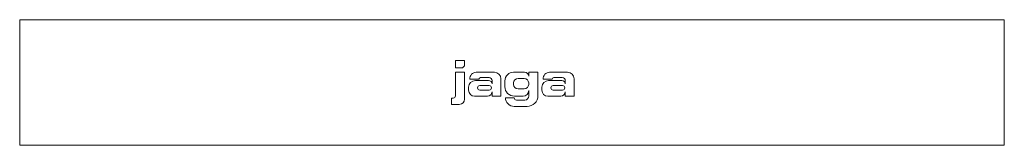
# Model space of a CAD drawing. Header units: millimetres. Extents: x -900 to 900, y -115 to 115.
import ezdxf

# ---------------------------------------------------------------- set-up
doc = ezdxf.new("R2010")
doc.units = ezdxf.units.MM

# ---------------------------------------------------------------- blocks, each defined once
blk = doc.blocks.new('RSen_56_ME_FB_LOD200 - convector - hybrid_jaga - mkbc0_02318023 - ceiling mounted - T21_jaga_mina clima beam_lxhxd 1800x230x230 mm-283195-top')
at = {"lineweight": 18}
for p, q in [((-900, 115), (900, 115)), ((-900, 115), (-900, -115)), ((900, -115), (900, 115)), ((900, -115), (-900, -115))]:
    blk.add_line(p, q, dxfattribs=at)
blk = doc.blocks.new('RSen_55_GM_FB_logo - SH_jaga - standard-260147-top')
at = {"lineweight": 18}
for p, q in [((-103.4, 40), (-103.4, 26.7)), ((-86.7, 40), (-103.4, 40)), ((-86.7, 30.3), (-86.7, 40)), ((-103.4, 26.7), (-90.2, 26.7)), ((-86.7, 18.8), (-103.4, 18.8)), ((-103.4, 18.8), (-103.4, -24.7)), ((-90.2, 26.7), (-86.7, 30.3)), ((-86.7, -30.2), (-86.7, 18.8)), ((-32.2, 18.8), (-65.3, 18.8)), ((23, 18.8), (2.8, 18.8)), ((47.4, 18.8), (30.5, 18.8)), ((30.5, 18.8), (30.5, 11.3)), ((47.4, -24.1), (47.4, 18.8)), ((101.7, 18.8), (68.7, 18.8)), ((-77, 6.1), (-60.5, 6.1)), ((-42.9, 3.7), (-66.9, 3.7)), ((-57.6, 9), (-42, 9)), ((-36.5, 3.5), (-36.5, -2.7)), ((-20.3, -25), (-20.3, 6.9)), ((-13, 3.1), (-13, -7.7)), ((11.4, 7.6), (22.1, 7.6)), ((57, 6.1), (73.4, 6.1)), ((91, 3.7), (67, 3.7)), ((76.4, 9), (92, 9)), ((97.5, 3.5), (97.5, -2.7)), ((113.6, -25), (113.6, 6.9)), ((-79.4, -8.7), (-79.4, -13.9)), ((-58.8, -5.7), (-41.6, -5.7)), ((-41.6, -13.9), (-58.8, -13.9)), ((-36.5, -16.8), (-36.5, -25)), ((3, -3.4), (3, -0.9)), ((22.4, -11.5), (11, -11.5)), ((30.5, -0.8), (30.5, -3.4)), ((30.5, -14.7), (30.5, -25)), ((54.6, -8.7), (54.6, -13.9)), ((75.2, -5.7), (92.4, -5.7)), ((92.4, -13.9), (75.2, -13.9)), ((97.5, -16.8), (97.5, -25)), ((-107.3, -28.6), (-110.7, -28.6)), ((-110.7, -28.6), (-110.7, -40)), ((-68.3, -25), (-44.8, -25)), ((-36.5, -25), (-20.3, -25)), ((4.1, -28.1), (-11.9, -28.1)), ((4.3, -25), (20.3, -25)), ((23.5, -32.1), (8, -32.1)), ((65.7, -25), (89.2, -25)), ((97.5, -25), (113.6, -25)), ((-110.7, -40), (-96.4, -40)), ((3.8, -43.8), (27.6, -43.8))]:
    blk.add_line(p, q, dxfattribs=at)
for centre, radius, start, end in [((-65.3, 7.1), 11.7, 90, 185.0613), ((-32.2, 6.9), 11.9, 360, 90), ((2.8, 3.1), 15.8, 90, 180), ((23, 11.3), 7.55, 360, 90), ((68.7, 7.1), 11.7, 90, 185.0613), ((101.7, 6.9), 11.9, 360, 90), ((-66.9, -8.7), 12.4, 90, 180), ((-57.6, 6.1), 2.94, 90, 180), ((-42.9, -2.7), 6.42, 360, 90), ((-42, 3.5), 5.48, 0, 90), ((11.4, -0.9), 8.44, 90, 180), ((22.1, -0.8), 8.39, 360, 90), ((67, -8.7), 12.4, 90, 180), ((76.4, 6.1), 2.94, 90, 180), ((91, -2.7), 6.42, 360, 90), ((92, 3.5), 5.48, 0, 90), ((-68.3, -13.9), 11.1, 180, 270), ((-58.8, -9.8), 4.08, 90, 270), ((-44.8, -16.8), 8.25, 270, 360), ((-41.6, -9.8), 4.08, 270, 90), ((4.3, -7.7), 17.3, 180, 270), ((11, -3.4), 8.07, 180, 270), ((20.3, -14.7), 10.3, 270, 360), ((22.4, -3.4), 8.09, 270, 360), ((65.7, -13.9), 11.1, 180, 270), ((75.2, -9.8), 4.08, 90, 270), ((89.2, -16.8), 8.25, 270, 360), ((92.4, -9.8), 4.08, 270, 90), ((-107.3, -24.7), 3.93, 270, 360), ((-96.4, -30.2), 9.78, 270, 360), ((3.8, -28.1), 15.7, 180, 270), ((8, -28.1), 3.95, 180, 270), ((23.5, -25), 7.06, 270, 0), ((27.6, -24.1), 19.8, 270, 360)]:
    blk.add_arc(centre, radius, start, end, dxfattribs=at)

msp = doc.modelspace()

# ---------------------------------------------------------------- block references
at = {"lineweight": 18}
for name in ['RSen_56_ME_FB_LOD200 - convector - hybrid_jaga - mkbc0_02318023 - ceiling mounted - T21_jaga_mina clima beam_lxhxd 1800x230x230 mm-283195-top', 'RSen_55_GM_FB_logo - SH_jaga - standard-260147-top']:
    msp.add_blockref(name, (0, 0), dxfattribs=at)

doc.saveas('drawing.dxf')
